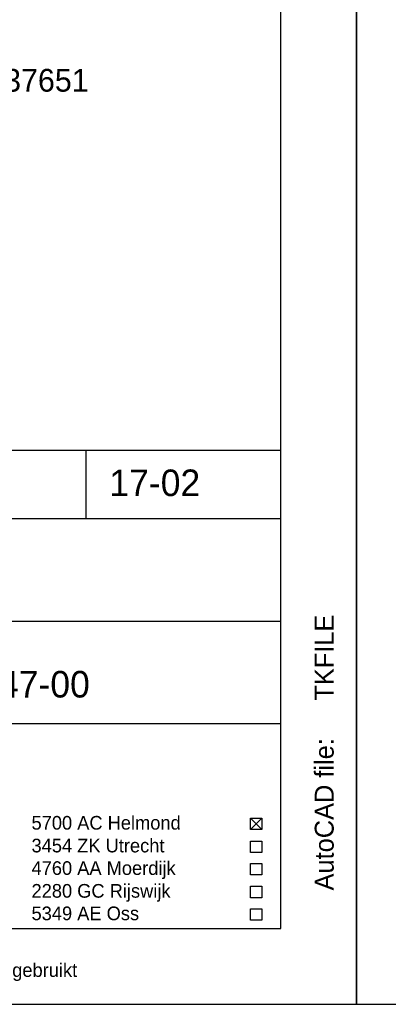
# Model space of a CAD drawing. Extents: x -33748 to 12452, y -14932 to 2888.
# Tile 111 of 194: x -26236 to -25264, y -8992 to -6397. Entities that reach past the tile are written whole.
import ezdxf

# ---------------------------------------------------------------- set-up
doc = ezdxf.new("R2010")
doc.units = 0
doc.header["$LTSCALE"] = 20
for name, color, linetype in [('00KAD025', 2, 'CONTINUOUS'), ('00KAD070', 5, 'CONTINUOUS'), ('BL$2----', 7, 'CONTINUOUS'), ('SANITAIR', 7, 'CONTINUOUS'), ('TUNR', 1, 'CONTINUOUS')]:
    doc.layers.add(name, color=color, linetype=linetype)
doc.styles.add('BURO-018', font='BUROFONT.shx', dxfattribs={"height": 36})
doc.styles.add('BURO-025', font='BUROFONT.shx', dxfattribs={"height": 50})
doc.styles.add('BURO-035', font='BUROFONT.shx', dxfattribs={"height": 70})

# ---------------------------------------------------------------- blocks, each defined once
blk = doc.blocks.new('A4-VER')
at = {"layer": '00KAD025', "linetype": 'CONTINUOUS'}
for p, q in [((0, 297), (0, 0)), ((210, 0), (210, 297)), ((0, 0), (210, 0))]:
    blk.add_line(p, q, dxfattribs=at)
at = {"layer": '00KAD070', "linetype": 'CONTINUOUS'}
for p, q in [((200, 10), (200, 287)), ((10, 10), (200, 10))]:
    blk.add_line(p, q, dxfattribs=at)

msp = doc.modelspace()

# ---------------------------------------------------------------- linework, layer by layer
at = {"layer": '00KAD025', "linetype": 'CONTINUOUS'}
msp.add_line((-25348.0224, -8991.81975), (-25348.0224, -3051.81975), dxfattribs=at)
at = {"layer": 'SANITAIR', "color": 1}
for p, q in [((-28148.0224, -7531.81975), (-25548.0224, -7531.81975)), ((-26060.49925, -7711.81975), (-26060.49925, -7531.81975)), ((-25548.0224, -8791.81975), (-25548.0224, -7531.81975)), ((-28148.0224, -7711.81975), (-25548.0224, -7711.81975)), ((-28148.0224, -7981.81975), (-25548.0224, -7981.81975)), ((-28148.0224, -8251.81975), (-25548.0224, -8251.81975)), ((-25628.0224, -8501.53221), (-25598.0224, -8531.53221)), ((-25628.0224, -8531.53221), (-25598.0224, -8501.53221)), ((-25628.0224, -8501.53221), (-25598.0224, -8501.53221)), ((-25628.0224, -8531.53221), (-25628.0224, -8501.53221)), ((-25598.0224, -8501.53221), (-25598.0224, -8531.53221)), ((-25598.0224, -8531.53221), (-25628.0224, -8531.53221)), ((-25628.0224, -8591.53221), (-25628.0224, -8561.53221)), ((-25628.0224, -8561.53221), (-25598.0224, -8561.53221)), ((-25598.0224, -8561.53221), (-25598.0224, -8591.53221)), ((-25598.0224, -8591.53221), (-25628.0224, -8591.53221)), ((-25628.0224, -8650.85915), (-25628.0224, -8620.85915)), ((-25628.0224, -8620.85915), (-25598.0224, -8620.85915)), ((-25598.0224, -8620.85915), (-25598.0224, -8650.85915)), ((-25598.0224, -8650.85915), (-25628.0224, -8650.85915)), ((-25628.0224, -8710.85915), (-25628.0224, -8680.85915)), ((-25628.0224, -8680.85915), (-25598.0224, -8680.85915)), ((-25598.0224, -8680.85915), (-25598.0224, -8710.85915)), ((-25598.0224, -8710.85915), (-25628.0224, -8710.85915)), ((-25628.0224, -8740.18609), (-25598.0224, -8740.18609)), ((-25628.0224, -8770.18609), (-25628.0224, -8740.18609)), ((-25598.0224, -8740.18609), (-25598.0224, -8770.18609)), ((-25598.0224, -8770.18609), (-25628.0224, -8770.18609))]:
    msp.add_line(p, q, dxfattribs=at)

# ---------------------------------------------------------------- block references
at = {"layer": 'BL$2----', "xscale": 20, "yscale": 20, "zscale": 20}
for p in [(-29548.0224, -8991.81975), (-25348.0224, -8991.81975)]:
    msp.add_blockref('A4-VER', p, dxfattribs=at)

# ---------------------------------------------------------------- texts
at = {"layer": 'SANITAIR', "color": 3, "style": 'BURO-035'}
for s, p in [('17-02', (-25999.64978, -7652.66931)), ('opleidingscentrum KM-laan Helmond 10447-00', (-28007.76598, -8183.42628))]:
    msp.add_text(s, height=70, dxfattribs=at).set_placement(p)
at = {"layer": 'SANITAIR', "color": 1, "style": 'BURO-025'}
msp.add_text('AutoCAD file:', height=50, rotation=90, dxfattribs=at).set_placement((-25408.35226, -8691.81975))
at = {"layer": 'SANITAIR', "color": 1, "style": 'BURO-018'}
for s, p in [('5700 AC Helmond', (-26204.99924, -8531.53221)), ('3454 ZK Utrecht', (-26204.99924, -8591.53221)), ('4760 AA Moerdijk', (-26204.99924, -8650.85915)), ('2280 GC Rijswijk', (-26204.99924, -8710.85915)), ('5349 AE Oss', (-26204.99924, -8770.18609)), ('gekopieerd of aan derden ter inzage worden gegeven, noch voor of door derden worden gebruikt', (-28148.0224, -8919.67362))]:
    msp.add_text(s, height=36, dxfattribs=at).set_placement(p)
at = {"layer": 'SANITAIR', "color": 1, "style": 'BURO-025'}
msp.add_attdef('TKFILE', (-25408.35226, -8191.81975), '', height=50, rotation=90, dxfattribs=at)
at = {"layer": 'TUNR', "color": 1}
msp.add_text('TU 6437651', height=60.000004, dxfattribs=at).set_placement((-26495.83853, -6587.02558))

doc.saveas('drawing.dxf')
